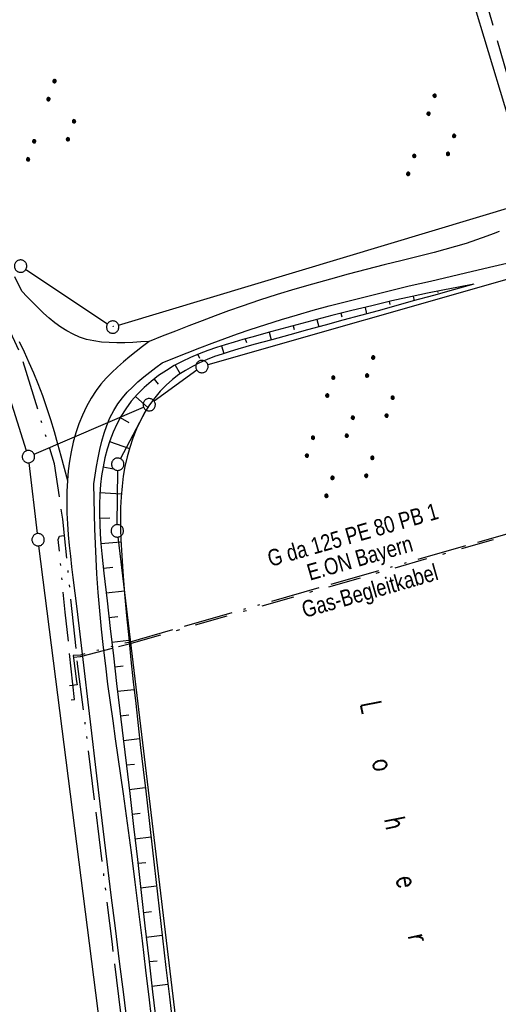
# Model space of a CAD drawing. Extents: x 510737 to 511220, y 470973 to 471938.
# Tile 11 of 25: x 510908 to 510966, y 471333 to 471452. Entities that reach past the tile are written whole.
import ezdxf
from ezdxf.enums import TextEntityAlignment as Align

# ---------------------------------------------------------------- set-up
doc = ezdxf.new("R2010")
doc.units = 0
doc.header["$LTSCALE"] = 10
doc.header["$MEASUREMENT"] = 0
for name, pattern in [('ACAD_ISO13W100', [37, 12, -3, 12, -3, 0.5, -3, 0.5, -3]), ('ACAD_ISO16W100', [73, 15, -6.5, 15, -6.5, 15, -7, 1, -7]), ('LT00', [0]), ('LT08', [0.42, 0.2, -0.1, 0.02, -0.1])]:
    doc.linetypes.add(name, pattern=pattern)
doc.layers.get('0').update_dxf_attribs({"linetype": 'LT00'})
for name, color, linetype in [('BAB-KABEL', 220, 'ACAD_ISO16W100'), ('DFK_AB_L', 21, 'LT00'), ('DFK_BES-NAME', 255, 'LT00'), ('DFK_GZPKT', 250, 'LT00'), ('DFK_KATASTER', 250, 'LT00'), ('DFK_NUTZUNG', 250, 'LT00'), ('DFK_TOPO-SYM', 252, 'LT00'), ('GASLTG', 250, 'ACAD_ISO13W100'), ('GASLTG_TEXT', 250, 'Continuous'), ('STROM_UNTER', 80, 'LT08'), ('V95_AFBR_BAB', 250, 'LT00'), ('V95_BOESCH', 250, 'LT00'), ('V95_BOSCHUNG', 250, 'LT00')]:
    doc.layers.add(name, color=color, linetype=linetype)
doc.styles.get("Standard").update_dxf_attribs({"font": 'romans.shx'})
doc.styles.add('Versorgungsltg', font='ARIAL.TTF', dxfattribs={"width": 0.8, "height": 2})

# ---------------------------------------------------------------- blocks, each defined once
blk = doc.blocks.new('SYMB7301')
at = {"color": 0, "linetype": 'ByBlock'}
for p, q in [((-0.128693, 0), (0, 0.128693)), ((0, -0.128693), (-0.128693, 0)), ((0, 0.128693), (0.128693, 0)), ((0.128693, 0), (0, -0.128693)), ((0.000059, -0.009738), (0.000059, 0.009897)), ((-0.00901, -0.004339), (-0.002225, -0.009749))]:
    blk.add_line(p, q, dxfattribs=at)
for points in [[(-0.002225, 0.009749), (-0.00901, 0.004339), (-0.00901, -0.004339)], [(0.01, 0), (0.006235, 0.007818), (-0.002225, 0.009749)], [(-0.002225, -0.009749), (0.006235, -0.007818), (0.01, 0)]]:
    blk.add_lwpolyline(points, dxfattribs=at)
blk = doc.blocks.new('SYMB7010')
at = {"color": 0, "linetype": 'ByBlock'}
for points in [[(-0.031408, 0.499213), (-0.093728, 0.49134), (-0.15457, 0.475719), (-0.212975, 0.452595), (-0.268021, 0.422333), (-0.31884, 0.385411), (-0.36463, 0.342411), (-0.40467, 0.29401), (-0.438329, 0.240973), (-0.465074, 0.184136), (-0.484486, 0.124395), (-0.496256, 0.062692), (-0.5002, 0)], [(-0.5002, 0), (-0.496256, -0.062692), (-0.484486, -0.124395), (-0.465075, -0.184136), (-0.438329, -0.240973), (-0.404671, -0.29401), (-0.36463, -0.342411), (-0.31884, -0.385411), (-0.268021, -0.422333), (-0.212975, -0.452595), (-0.154571, -0.475719), (-0.093728, -0.49134), (-0.031408, -0.499213), (0.031408, -0.499213)], [(0.5002, 0), (0.496256, 0.062692), (0.484485, 0.124395), (0.465074, 0.184136), (0.438329, 0.240973), (0.40467, 0.29401), (0.36463, 0.342411), (0.31884, 0.385411), (0.268021, 0.422333), (0.212975, 0.452595), (0.15457, 0.475719), (0.093728, 0.49134), (0.031408, 0.499213), (-0.031408, 0.499213)], [(0.031408, -0.499213), (0.093728, -0.491341), (0.15457, -0.475719), (0.212975, -0.452595), (0.268021, -0.422333), (0.31884, -0.385411), (0.36463, -0.342411), (0.404671, -0.294011), (0.438329, -0.240974), (0.465075, -0.184136), (0.484486, -0.124395), (0.496256, -0.062692), (0.500201, 0)]]:
    blk.add_lwpolyline(points, dxfattribs=at)
blk = doc.blocks.new('SYMB7110')
at = {"color": 0, "linetype": 'ByBlock'}
for p, q in [((-0.515, 0.392919), (-0.515, 0.367081)), ((-0.51, 0.362895), (-0.51, 0.397105)), ((-0.505, 0.399164), (-0.505, 0.360836)), ((-0.5, 0.360204), (-0.5, 0.399796)), ((-0.495, 0.399164), (-0.495, 0.360836)), ((-0.49, 0.362895), (-0.49, 0.397105)), ((-0.485, 0.392919), (-0.485, 0.367081)), ((-0.48, 0.379874), (-0.48, 0.380145)), ((-0.285, 0.392919), (-0.285, 0.367081)), ((-0.28, 0.362895), (-0.28, 0.397105)), ((-0.275, 0.399164), (-0.275, 0.360836)), ((-0.27, 0.360204), (-0.27, 0.399796)), ((-0.265, 0.399164), (-0.265, 0.360836)), ((-0.26, 0.362895), (-0.26, 0.397105)), ((-0.255, 0.392919), (-0.255, 0.367081)), ((-0.25, 0.379874), (-0.25, 0.380146)), ((0.255, 0.392919), (0.255, 0.367081)), ((0.26, 0.362895), (0.26, 0.397105)), ((0.265, 0.399164), (0.265, 0.360836)), ((0.27, 0.360204), (0.27, 0.399796)), ((0.275, 0.399164), (0.275, 0.360836)), ((0.28, 0.362895), (0.28, 0.397105)), ((0.285, 0.392919), (0.285, 0.367081)), ((0.29, 0.379874), (0.29, 0.380145)), ((0.485, 0.392919), (0.485, 0.367081)), ((0.49, 0.362895), (0.49, 0.397105)), ((0.495, 0.399164), (0.495, 0.360836)), ((0.5, 0.360204), (0.5, 0.399796)), ((0.505, 0.399164), (0.505, 0.360836)), ((0.51, 0.362895), (0.51, 0.397105)), ((0.515, 0.392919), (0.515, 0.367081)), ((0.52, 0.379874), (0.52, 0.380146)), ((-0.9, 0.012919), (-0.9, -0.012919)), ((-0.895, -0.017106), (-0.895, 0.017105)), ((-0.89, 0.019164), (-0.89, -0.019164)), ((-0.885, -0.019797), (-0.885, 0.019796)), ((-0.88, 0.019164), (-0.88, -0.019164)), ((-0.875, -0.017106), (-0.875, 0.017105)), ((-0.87, 0.012919), (-0.87, -0.012919)), ((-0.865, -0.000126), (-0.865, 0.000145)), ((-0.67, 0.012919), (-0.67, -0.012919)), ((-0.665, -0.017106), (-0.665, 0.017105)), ((-0.66, 0.019164), (-0.66, -0.019164)), ((-0.655, -0.019797), (-0.655, 0.019796)), ((-0.65, 0.019164), (-0.65, -0.019164)), ((-0.645, -0.017106), (-0.645, 0.017105)), ((-0.64, 0.012919), (-0.64, -0.012919)), ((-0.635, -0.000126), (-0.635, 0.000145)), ((-0.13, 0.012919), (-0.13, -0.012919)), ((-0.125, -0.017105), (-0.125, 0.017105)), ((-0.12, 0.019164), (-0.12, -0.019164)), ((-0.115, -0.019796), (-0.115, 0.019796)), ((-0.11, 0.019164), (-0.11, -0.019164)), ((-0.105, -0.017105), (-0.105, 0.017105)), ((-0.1, 0.012919), (-0.1, -0.012919)), ((-0.095, -0.000126), (-0.095, 0.000146)), ((0.1, 0.012919), (0.1, -0.012919)), ((0.105, -0.017105), (0.105, 0.017105)), ((0.11, 0.019164), (0.11, -0.019164)), ((0.115, -0.019796), (0.115, 0.019796)), ((0.12, 0.019164), (0.12, -0.019164)), ((0.125, -0.017105), (0.125, 0.017105)), ((0.13, 0.012919), (0.13, -0.012919)), ((0.135, -0.000126), (0.135, 0.000146)), ((0.64, 0.012919), (0.64, -0.012919)), ((0.645, -0.017105), (0.645, 0.017105)), ((0.65, 0.019164), (0.65, -0.019164)), ((0.655, -0.019796), (0.655, 0.019796)), ((0.66, 0.019164), (0.66, -0.019164)), ((0.665, -0.017105), (0.665, 0.017105)), ((0.67, 0.012919), (0.67, -0.012919)), ((0.675, -0.000126), (0.675, 0.000146)), ((0.87, 0.012919), (0.87, -0.012919)), ((0.875, -0.017105), (0.875, 0.017105)), ((0.88, 0.019164), (0.88, -0.019164)), ((0.885, -0.019796), (0.885, 0.019796)), ((0.89, 0.019164), (0.89, -0.019164)), ((0.895, -0.017105), (0.895, 0.017105)), ((0.9, 0.012919), (0.9, -0.012919)), ((0.905, -0.000126), (0.905, 0.000146)), ((-0.515, -0.367081), (-0.515, -0.392919)), ((-0.51, -0.397105), (-0.51, -0.362895)), ((-0.505, -0.360836), (-0.505, -0.399164)), ((-0.5, -0.399796), (-0.5, -0.360204)), ((-0.495, -0.360836), (-0.495, -0.399164)), ((-0.49, -0.397106), (-0.49, -0.362895)), ((-0.485, -0.367081), (-0.485, -0.392919)), ((-0.48, -0.380126), (-0.48, -0.379855)), ((-0.285, -0.367081), (-0.285, -0.392919)), ((-0.28, -0.397105), (-0.28, -0.362895)), ((-0.275, -0.360836), (-0.275, -0.399164)), ((-0.27, -0.399796), (-0.27, -0.360204)), ((-0.265, -0.360836), (-0.265, -0.399164)), ((-0.26, -0.397105), (-0.26, -0.362895)), ((-0.255, -0.367081), (-0.255, -0.392919)), ((-0.25, -0.380126), (-0.25, -0.379855)), ((0.255, -0.367081), (0.255, -0.392919)), ((0.26, -0.397105), (0.26, -0.362895)), ((0.265, -0.360836), (0.265, -0.399164)), ((0.27, -0.399796), (0.27, -0.360204)), ((0.275, -0.360836), (0.275, -0.399164)), ((0.28, -0.397105), (0.28, -0.362895)), ((0.285, -0.367081), (0.285, -0.392919)), ((0.29, -0.380126), (0.29, -0.379855)), ((0.485, -0.367081), (0.485, -0.392919)), ((0.49, -0.397105), (0.49, -0.362895)), ((0.495, -0.360836), (0.495, -0.399164)), ((0.5, -0.399796), (0.5, -0.360204)), ((0.505, -0.360836), (0.505, -0.399164)), ((0.51, -0.397105), (0.51, -0.362895)), ((0.515, -0.367081), (0.515, -0.392919)), ((0.52, -0.380126), (0.52, -0.379855))]:
    blk.add_line(p, q, dxfattribs=at)
for points in [[(-0.48, 0.38), (-0.481981, 0.388678), (-0.48753, 0.395637), (-0.49555, 0.399499), (-0.50445, 0.399499), (-0.51247, 0.395637), (-0.518019, 0.388678), (-0.52, 0.38), (-0.518019, 0.371322), (-0.51247, 0.364363), (-0.50445, 0.360501), (-0.49555, 0.360501), (-0.48753, 0.364363), (-0.481981, 0.371322), (-0.48, 0.38)], [(-0.25, 0.38), (-0.251981, 0.388678), (-0.25753, 0.395637), (-0.26555, 0.399499), (-0.27445, 0.399499), (-0.28247, 0.395637), (-0.288019, 0.388678), (-0.29, 0.38), (-0.288019, 0.371322), (-0.28247, 0.364363), (-0.27445, 0.360501), (-0.26555, 0.360501), (-0.25753, 0.364363), (-0.251981, 0.371322), (-0.25, 0.38)], [(0.29, 0.38), (0.288019, 0.388678), (0.28247, 0.395637), (0.27445, 0.399499), (0.26555, 0.399499), (0.25753, 0.395637), (0.251981, 0.388678), (0.25, 0.38), (0.251981, 0.371322), (0.25753, 0.364363), (0.26555, 0.360501), (0.27445, 0.360501), (0.28247, 0.364363), (0.288019, 0.371322), (0.29, 0.38)], [(0.52, 0.38), (0.518019, 0.388678), (0.51247, 0.395637), (0.50445, 0.399499), (0.495549, 0.399499), (0.48753, 0.395637), (0.481981, 0.388678), (0.48, 0.38), (0.481981, 0.371322), (0.48753, 0.364363), (0.495549, 0.360501), (0.50445, 0.360501), (0.51247, 0.364363), (0.518019, 0.371322), (0.52, 0.38)], [(-0.865, 0), (-0.866981, 0.008678), (-0.87253, 0.015637), (-0.88055, 0.019498), (-0.88945, 0.019498), (-0.89747, 0.015637), (-0.903019, 0.008678), (-0.905, 0)], [(-0.905, 0), (-0.903019, -0.008678), (-0.89747, -0.015637), (-0.88945, -0.019499), (-0.88055, -0.019499), (-0.87253, -0.015637), (-0.866981, -0.008678), (-0.865, 0)], [(-0.635, 0), (-0.636981, 0.008678), (-0.64253, 0.015637), (-0.65055, 0.019498), (-0.65945, 0.019498), (-0.66747, 0.015637), (-0.673019, 0.008678), (-0.675, 0)], [(-0.675, 0), (-0.673019, -0.008678), (-0.66747, -0.015637), (-0.65945, -0.019499), (-0.65055, -0.019499), (-0.64253, -0.015637), (-0.636981, -0.008678), (-0.635, 0)], [(-0.095, 0), (-0.096981, 0.008678), (-0.10253, 0.015637), (-0.11055, 0.019499), (-0.11945, 0.019499), (-0.12747, 0.015637), (-0.133019, 0.008678), (-0.135, 0)], [(-0.135, 0), (-0.133019, -0.008678), (-0.12747, -0.015637), (-0.11945, -0.019499), (-0.11055, -0.019499), (-0.10253, -0.015637), (-0.096981, -0.008678), (-0.095, 0)], [(0.135, 0), (0.133019, 0.008678), (0.12747, 0.015637), (0.11945, 0.019499), (0.11055, 0.019499), (0.10253, 0.015637), (0.096981, 0.008678), (0.095, 0)], [(0.095, 0), (0.096981, -0.008678), (0.10253, -0.015637), (0.11055, -0.019499), (0.11945, -0.019499), (0.12747, -0.015637), (0.133019, -0.008678), (0.135, 0)], [(0.675, 0), (0.673019, 0.008678), (0.66747, 0.015637), (0.65945, 0.019499), (0.65055, 0.019499), (0.64253, 0.015637), (0.636981, 0.008678), (0.635, 0)], [(0.635, 0), (0.636981, -0.008678), (0.64253, -0.015637), (0.65055, -0.019499), (0.65945, -0.019499), (0.66747, -0.015637), (0.673019, -0.008678), (0.675, 0)], [(0.905, 0), (0.903019, 0.008678), (0.89747, 0.015637), (0.88945, 0.019499), (0.88055, 0.019499), (0.87253, 0.015637), (0.866981, 0.008678), (0.865, 0)], [(0.865, 0), (0.866981, -0.008678), (0.87253, -0.015637), (0.88055, -0.019499), (0.88945, -0.019499), (0.89747, -0.015637), (0.903019, -0.008678), (0.905, 0)], [(-0.48, -0.38), (-0.481981, -0.371322), (-0.48753, -0.364363), (-0.49555, -0.360501), (-0.50445, -0.360501), (-0.51247, -0.364363), (-0.518019, -0.371322), (-0.52, -0.38), (-0.518019, -0.388678), (-0.51247, -0.395637), (-0.50445, -0.399499), (-0.49555, -0.399499), (-0.48753, -0.395637), (-0.481981, -0.388678), (-0.48, -0.38)], [(-0.25, -0.38), (-0.251981, -0.371322), (-0.25753, -0.364363), (-0.26555, -0.360501), (-0.27445, -0.360501), (-0.28247, -0.364363), (-0.288019, -0.371322), (-0.29, -0.38), (-0.288019, -0.388678), (-0.28247, -0.395637), (-0.27445, -0.399499), (-0.26555, -0.399499), (-0.25753, -0.395637), (-0.251981, -0.388678), (-0.25, -0.38)], [(0.29, -0.38), (0.288019, -0.371322), (0.28247, -0.364363), (0.27445, -0.360501), (0.26555, -0.360501), (0.25753, -0.364363), (0.251981, -0.371322), (0.25, -0.38), (0.251981, -0.388678), (0.25753, -0.395637), (0.26555, -0.399499), (0.27445, -0.399499), (0.28247, -0.395637), (0.288019, -0.388678), (0.29, -0.38)], [(0.52, -0.38), (0.518019, -0.371322), (0.51247, -0.364363), (0.50445, -0.360501), (0.495549, -0.360501), (0.48753, -0.364363), (0.481981, -0.371322), (0.48, -0.38), (0.481981, -0.388678), (0.48753, -0.395637), (0.495549, -0.399499), (0.50445, -0.399499), (0.51247, -0.395637), (0.518019, -0.388678), (0.52, -0.38)]]:
    blk.add_lwpolyline(points, dxfattribs=at)
blk = doc.blocks.new('SYMB7111')
at = {"color": 0, "linetype": 'ByBlock'}
for p, q in [((-0.13, 0.202919), (-0.13, 0.177081)), ((-0.125, 0.172895), (-0.125, 0.207105)), ((-0.12, 0.209164), (-0.12, 0.170836)), ((-0.115, 0.170204), (-0.115, 0.209796)), ((-0.11, 0.209164), (-0.11, 0.170836)), ((-0.105, 0.172895), (-0.105, 0.207105)), ((-0.1, 0.202919), (-0.1, 0.177081)), ((-0.095, 0.189874), (-0.095, 0.190146)), ((0.1, 0.202919), (0.1, 0.177081)), ((0.105, 0.172895), (0.105, 0.207105)), ((0.11, 0.209164), (0.11, 0.170836)), ((0.115, 0.170204), (0.115, 0.209796)), ((0.12, 0.209164), (0.12, 0.170836)), ((0.125, 0.172895), (0.125, 0.207105)), ((0.13, 0.202919), (0.13, 0.177081)), ((0.135, 0.189874), (0.135, 0.190146)), ((-0.515, -0.177081), (-0.515, -0.202919)), ((-0.51, -0.207105), (-0.51, -0.172895)), ((-0.505, -0.170836), (-0.505, -0.209164)), ((-0.5, -0.209796), (-0.5, -0.170204)), ((-0.495, -0.170836), (-0.495, -0.209164)), ((-0.49, -0.207105), (-0.49, -0.172895)), ((-0.485, -0.177081), (-0.485, -0.202919)), ((-0.48, -0.190126), (-0.48, -0.189854)), ((-0.285, -0.177081), (-0.285, -0.202919)), ((-0.28, -0.207105), (-0.28, -0.172895)), ((-0.275, -0.170836), (-0.275, -0.209164)), ((-0.27, -0.209796), (-0.27, -0.170204)), ((-0.265, -0.170836), (-0.265, -0.209164)), ((-0.26, -0.207105), (-0.26, -0.172895)), ((-0.255, -0.177081), (-0.255, -0.202919)), ((-0.25, -0.190126), (-0.25, -0.189854)), ((0.255, -0.177081), (0.255, -0.202919)), ((0.26, -0.207105), (0.26, -0.172895)), ((0.265, -0.170836), (0.265, -0.209164)), ((0.27, -0.209796), (0.27, -0.170204)), ((0.275, -0.170836), (0.275, -0.209164)), ((0.28, -0.207105), (0.28, -0.172895)), ((0.285, -0.177081), (0.285, -0.202919)), ((0.29, -0.190126), (0.29, -0.189854)), ((0.485, -0.177081), (0.485, -0.202919)), ((0.49, -0.207105), (0.49, -0.172895)), ((0.495, -0.170836), (0.495, -0.209164)), ((0.5, -0.209796), (0.5, -0.170204)), ((0.505, -0.170836), (0.505, -0.209164)), ((0.51, -0.207105), (0.51, -0.172895)), ((0.515, -0.177081), (0.515, -0.202919)), ((0.52, -0.190126), (0.52, -0.189854))]:
    blk.add_line(p, q, dxfattribs=at)
for points in [[(-0.095, 0.19), (-0.096981, 0.198678), (-0.10253, 0.205637), (-0.11055, 0.209499), (-0.11945, 0.209499), (-0.12747, 0.205637), (-0.133019, 0.198678), (-0.135, 0.19), (-0.133019, 0.181322), (-0.12747, 0.174363), (-0.11945, 0.170501), (-0.11055, 0.170501), (-0.10253, 0.174363), (-0.096981, 0.181322), (-0.095, 0.19)], [(0.135, 0.19), (0.133019, 0.198678), (0.12747, 0.205637), (0.11945, 0.209499), (0.11055, 0.209499), (0.10253, 0.205637), (0.096981, 0.198678), (0.095, 0.19), (0.096981, 0.181322), (0.10253, 0.174363), (0.11055, 0.170501), (0.11945, 0.170501), (0.12747, 0.174363), (0.133019, 0.181322), (0.135, 0.19)], [(-0.48, -0.19), (-0.481981, -0.181322), (-0.48753, -0.174363), (-0.49555, -0.170501), (-0.50445, -0.170501), (-0.51247, -0.174363), (-0.518019, -0.181322), (-0.52, -0.19), (-0.518019, -0.198678), (-0.51247, -0.205637), (-0.50445, -0.209499), (-0.49555, -0.209499), (-0.48753, -0.205637), (-0.481981, -0.198678), (-0.48, -0.19)], [(-0.25, -0.19), (-0.251981, -0.181322), (-0.25753, -0.174363), (-0.26555, -0.170501), (-0.27445, -0.170501), (-0.28247, -0.174363), (-0.288019, -0.181322), (-0.29, -0.19), (-0.288019, -0.198678), (-0.28247, -0.205637), (-0.27445, -0.209499), (-0.26555, -0.209499), (-0.25753, -0.205637), (-0.251981, -0.198678), (-0.25, -0.19)], [(0.29, -0.19), (0.288019, -0.181322), (0.28247, -0.174363), (0.27445, -0.170501), (0.26555, -0.170501), (0.25753, -0.174363), (0.251981, -0.181322), (0.25, -0.19), (0.251981, -0.198678), (0.25753, -0.205637), (0.26555, -0.209499), (0.27445, -0.209499), (0.28247, -0.205637), (0.288019, -0.198678), (0.29, -0.19)], [(0.52, -0.19), (0.518019, -0.181322), (0.51247, -0.174363), (0.50445, -0.170501), (0.49555, -0.170501), (0.48753, -0.174363), (0.481981, -0.181322), (0.48, -0.19), (0.481981, -0.198678), (0.48753, -0.205637), (0.49555, -0.209499), (0.50445, -0.209499), (0.51247, -0.205637), (0.518019, -0.198678), (0.52, -0.19)]]:
    blk.add_lwpolyline(points, dxfattribs=at)

msp = doc.modelspace()

# ---------------------------------------------------------------- linework, layer by layer
at = {"layer": 'BAB-KABEL', "ltscale": 0.03, "flags": 128}
msp.add_lwpolyline([(510850.82, 471900.89), (510856.18, 471866.27), (510867.23, 471812.82), (510879.85, 471762.88), (510891.51, 471713.81), (510903.79, 471665.07), (510916.06, 471616.28), (510929.64, 471568.08), (510950.96, 471501.37), (510971.61, 471429.82), (510974.35, 471422.76), (510989.55, 471366.87), (511004.5, 471314.2), (511016.36, 471270.84), (511026.28, 471232.42), (511039.24, 471184.15), (511056.6, 471116.88), (511065.91, 471078.27), (511077.6, 471030.01), (511083.57, 471005.16)], dxfattribs=at)
at = {"layer": 'DFK_AB_L'}
msp.add_line((510945.61, 471511.89), (510970.08, 471430.71), dxfattribs=at)
at = {"layer": 'DFK_KATASTER'}
for p, q in [((510920.01, 471414.86), (510969.58, 471429.77)), ((510908.74, 471421.63), (510918.66, 471415.05)), ((510971.89, 471421.77), (510930.84, 471410.07)), ((510908.83, 471399.65), (510902.88, 471418.49)), ((510929.51, 471409.42), (510924.33, 471405.67)), ((510909.75, 471399.23), (510923.03, 471404.93)), ((510920.25, 471398.68), (510923.37, 471404.57)), ((510910.15, 471389.6), (510909.15, 471398.19)), ((510919.85, 471390.69), (510919.9, 471397.27)), ((510923.08, 471288.26), (510910.34, 471388.12)), ((510931.89, 471289.82), (510919.94, 471389.2))]:
    msp.add_line(p, q, dxfattribs=at)
at = {"layer": 'GASLTG', "ltscale": 0.05, "flags": 128}
for points in [[(510965.32, 470978.47), (510963.04, 470987.52), (510958.9, 471003.95), (510955.49, 471017.71), (510952.71, 471029.57), (510949.12, 471043.32), (510947.11, 471049.65), (510945.47, 471054.35), (510943.23, 471059.89), (510941.57, 471063.44), (510935.07, 471076.84), (510929.46, 471087.43), (510924.03, 471097.17), (510920.63, 471102.92), (510918.34, 471107.02), (510915.79, 471111.7), (510910.96, 471120.83), (510912.32, 471123.08), (510917.24, 471131.31), (510922.37, 471141.78), (510927.85, 471155.36), (510932.26, 471168.96), (510933.53, 471173.87), (510935.44, 471185.47), (510935.73, 471195.31), (510935.31, 471202.83), (510933.43, 471223.77), (510931.94, 471235.74), (510929.25, 471258.51), (510929.25, 471258.51), (510925.81, 471285.73), (510922.77, 471311.04), (510920.61, 471328.91), (510919.25, 471339.83), (510916.05, 471365.82), (510916.05, 471365.82), (510915.03, 471373.83), (510915.02, 471373.93), (510913.43, 471389.38), (510913.23, 471391.37), (510912.23, 471398.07), (510908.11, 471411.44), (510900.34, 471427.73), (510898.31, 471432.55), (510896.81, 471437.11), (510894.09, 471447.99), (510892.65, 471455.06), (510890.05, 471473.48), (510888.69, 471486.01), (510887.86, 471495.05), (510886.05, 471510.71), (510883.64, 471529.86), (510881.08, 471548.71), (510879.22, 471564.32), (510877.29, 471580.36), (510875.58, 471601.31), (510874.02, 471612.33), (510872.42, 471620.73), (510869.82, 471631.46), (510866.47, 471642.47), (510864.43, 471650.69), (510863.21, 471657.09), (510862.93, 471664.8), (510863.08, 471672.09), (510864.2, 471678.59), (510865.31, 471681.47), (510867.01, 471686.48), (510873.32, 471699.46), (510875.52, 471705.96), (510877.51, 471713.97), (510878.5, 471721.02), (510878.92, 471729.8), (510878.2, 471738.28), (510875.95, 471752.14), (510872.54, 471766.7), (510869.78, 471780.52), (510865.37, 471797.42), (510861.12, 471810.98), (510858.56, 471818.8), (510854.88, 471827.36), (510845.16, 471847.74), (510833.55, 471870.29), (510821.46, 471894.27)], [(511121.68, 471472.93), (511118.74, 471469.71), (511104.82, 471464.07), (511064.53, 471451.84), (511073.73, 471420.51), (511035.33, 471409.31), (511034.34, 471409.37), (511033.35, 471409.58), (511031.88, 471409.8), (511030.51, 471409.57), (511029.25, 471408.9), (511028.39, 471408.03), (511027.27, 471407.26), (511026.59, 471406.76), (510992.28, 471396.76), (510921.23, 471376.42), (510919.97, 471376.13), (510915.37, 471374.88), (510914.51, 471374.84), (510914.91, 471371.67), (510914.96, 471371.25), (510914.03, 471371.13)], [(510914.26, 471369.44), (510914.66, 471369.49), (510913.53, 471380.09), (510912.69, 471388.9), (510912.83, 471389.31), (510913.08, 471389.35), (510913.44, 471389.37)]]:
    msp.add_lwpolyline(points, dxfattribs=at)
at = {"layer": 'STROM_UNTER', "ltscale": 2}
msp.add_lwpolyline([(510914.52, 471374.64), (510915.4, 471374.69), (510920.01, 471375.93), (510921.28, 471376.22), (510921.28, 471376.22), (510992.33, 471396.57), (511026.68, 471406.58), (511028.52, 471407.88), (511029.37, 471408.74), (511030.57, 471409.38), (511031.88, 471409.6), (511033.31, 471409.39), (511034.31, 471409.17), (511035.35, 471409.11), (511073.97, 471420.37), (511064.78, 471451.71), (511104.89, 471463.89), (511118.85, 471469.54), (511121.73, 471472.69)], dxfattribs=at)
at = {"layer": 'V95_AFBR_BAB'}
for points in [[(510966.17, 471426.22), (510965.44, 471425.94), (510964.7, 471425.66), (510963.44, 471425.22), (510962.17, 471424.8), (510960.89, 471424.42), (510959.6, 471424.05), (510958.31, 471423.71), (510957.01, 471423.37), (510955.72, 471423.05), (510954.42, 471422.72), (510952.23, 471422.18), (510950.06, 471421.62), (510947.88, 471421.05), (510945.71, 471420.46), (510943.55, 471419.86), (510941.4, 471419.23), (510939.25, 471418.58), (510937.11, 471417.9), (510934.99, 471417.18), (510933.36, 471416.61), (510931.74, 471416.02), (510930.13, 471415.42), (510928.52, 471414.8), (510926.91, 471414.17), (510925.31, 471413.54), (510923.71, 471412.91), (510922.92, 471412.3), (510922.13, 471411.7), (510921.36, 471411.08), (510920.61, 471410.45), (510919.87, 471409.8), (510919.17, 471409.14), (510918.5, 471408.44), (510917.87, 471407.72), (510917.29, 471406.96), (510916.66, 471406.01), (510916.1, 471405.02), (510915.61, 471403.98), (510915.19, 471402.91), (510914.82, 471401.81), (510914.51, 471400.68), (510914.25, 471399.53), (510914.05, 471398.38), (510913.9, 471397.21), (510913.79, 471396.05), (510913.72, 471394.72), (510913.71, 471393.4), (510913.73, 471392.09), (510913.8, 471390.78), (510913.9, 471389.47), (510914.02, 471388.17), (510914.16, 471386.87), (510914.31, 471385.57), (510914.47, 471384.27), (510914.93, 471380.5), (510915.38, 471376.73), (510915.83, 471372.95), (510916.27, 471369.18), (510916.71, 471365.4), (510917.16, 471361.62), (510917.61, 471357.85), (510918.09, 471353.82), (510918.59, 471349.8), (510919.08, 471345.77), (510919.58, 471341.75), (510920.08, 471337.73), (510920.59, 471333.71), (510921.09, 471329.69)], [(510925.29, 471410.33), (510926.81, 471410.93), (510928.33, 471411.52), (510929.85, 471412.12), (510931.37, 471412.7), (510932.9, 471413.27), (510934.43, 471413.82), (510935.97, 471414.35), (510937.87, 471414.98), (510939.78, 471415.57), (510941.7, 471416.14), (510943.62, 471416.69), (510945.56, 471417.21), (510947.5, 471417.72), (510949.44, 471418.21), (510951.39, 471418.69), (510953.33, 471419.16), (510955.28, 471419.63), (510957.84, 471420.23), (510960.41, 471420.84), (510962.97, 471421.43), (510965.53, 471422.03), (510968.55, 471422.71)], [(510908.28, 471418.99), (510907.43, 471420.74)], [(510923.71, 471412.91), (510922.72, 471412.84), (510921.74, 471412.78), (510920.76, 471412.74), (510919.8, 471412.73), (510918.85, 471412.76), (510917.92, 471412.83), (510917.01, 471412.96), (510916.12, 471413.16), (510915.27, 471413.44), (510914.48, 471413.77), (510913.73, 471414.18), (510912.99, 471414.64), (510912.28, 471415.17), (510911.59, 471415.73), (510910.91, 471416.34), (510910.24, 471416.98), (510909.58, 471417.64), (510908.93, 471418.31), (510908.28, 471418.99)], [(510907.95, 471412.89), (510908.55, 471411.63), (510909.13, 471410.36), (510909.69, 471409.08), (510910.22, 471407.79), (510910.76, 471406.36), (510911.26, 471404.91), (510911.73, 471403.46), (510912.18, 471401.99), (510912.6, 471400.51), (510913.01, 471399.03), (510913.4, 471397.54), (510913.79, 471396.05)], [(510916.99, 471395.64), (510917.15, 471396.69), (510917.32, 471397.74), (510917.51, 471398.78), (510917.72, 471399.8), (510917.97, 471400.8), (510918.25, 471401.78), (510918.58, 471402.73), (510918.96, 471403.65), (510919.41, 471404.52), (510919.92, 471405.35), (510920.46, 471406.06), (510921.04, 471406.74), (510921.68, 471407.38), (510922.35, 471408), (510923.06, 471408.6), (510923.79, 471409.18), (510924.54, 471409.76), (510925.29, 471410.33)], [(510924.16, 471329.53), (510923.75, 471333.09), (510923.32, 471336.66), (510922.9, 471340.23), (510922.46, 471343.79), (510922.02, 471347.36), (510921.56, 471350.92), (510921.09, 471354.49), (510920.6, 471358.05), (510920.28, 471360.27), (510919.96, 471362.49), (510919.64, 471364.7), (510919.33, 471366.92), (510919.02, 471369.14), (510918.72, 471371.36), (510918.44, 471373.58), (510918.17, 471375.81), (510917.93, 471378.03), (510917.71, 471380.26), (510917.52, 471382.48), (510917.37, 471384.72), (510917.27, 471386.53), (510917.19, 471388.35), (510917.12, 471390.17), (510917.07, 471392), (510917.03, 471393.82), (510916.99, 471395.64)]]:
    msp.add_lwpolyline(points, dxfattribs=at)
at = {"layer": 'V95_BOESCH'}
for points in [[(510963.12, 471419.86), (510961.24, 471419.49), (510959.36, 471419.12), (510957.49, 471418.74), (510955.62, 471418.35), (510953.18, 471417.81), (510950.75, 471417.24), (510948.32, 471416.66), (510945.89, 471416.05), (510943.47, 471415.42), (510941.04, 471414.77), (510938.62, 471414.12), (510936.18, 471413.44), (510935.1, 471413.14), (510934.02, 471412.83), (510932.95, 471412.5), (510931.88, 471412.16), (510930.82, 471411.79), (510929.78, 471411.4), (510928.75, 471410.96), (510927.74, 471410.49), (510926.76, 471409.97), (510925.8, 471409.4), (510924.86, 471408.76), (510923.96, 471408.06), (510923.1, 471407.31), (510922.29, 471406.51), (510921.55, 471405.65), (510920.87, 471404.74), (510920.29, 471403.82), (510919.78, 471402.87), (510919.33, 471401.89), (510918.95, 471400.87), (510918.62, 471399.84), (510918.34, 471398.78), (510918.12, 471397.71), (510917.94, 471396.63), (510917.82, 471395.55), (510917.72, 471394.34), (510917.68, 471393.14), (510917.68, 471391.95), (510917.72, 471390.75), (510917.78, 471389.56), (510917.87, 471388.36), (510917.98, 471387.17), (510918.1, 471385.98), (510918.23, 471384.79), (510918.61, 471381.45), (510918.99, 471378.11), (510919.38, 471374.77), (510919.77, 471371.43), (510920.16, 471368.1), (510920.56, 471364.76), (510920.96, 471361.43), (510921.35, 471358.09), (510921.82, 471354.08), (510922.28, 471350.08), (510922.74, 471346.07), (510923.21, 471342.06), (510923.67, 471338.05), (510924.13, 471334.04), (510924.61, 471330.03)], [(510963.12, 471419.86), (510960.66, 471419.18), (510958.22, 471418.49), (510955.77, 471417.81), (510953.63, 471417.22), (510951.5, 471416.63), (510949.36, 471416.05), (510947.22, 471415.47), (510945.08, 471414.89), (510942.93, 471414.3), (510940.77, 471413.71), (510938.6, 471413.12), (510936.41, 471412.52), (510935.45, 471412.25), (510934.49, 471411.97), (510933.53, 471411.69), (510932.59, 471411.38), (510931.65, 471411.06), (510930.74, 471410.7), (510929.84, 471410.31), (510928.97, 471409.88), (510928.14, 471409.4), (510927.33, 471408.88), (510926.56, 471408.3), (510925.79, 471407.61), (510925.06, 471406.86), (510924.39, 471406.06), (510923.77, 471405.2), (510923.2, 471404.31), (510922.69, 471403.39), (510922.17, 471402.3), (510921.73, 471401.19), (510921.35, 471400.06), (510921.03, 471398.9), (510920.78, 471397.73), (510920.57, 471396.55), (510920.42, 471395.36), (510920.31, 471394.07), (510920.24, 471392.78), (510920.22, 471391.48), (510920.23, 471390.18), (510920.27, 471388.88), (510920.34, 471387.59), (510920.42, 471386.29), (510920.52, 471384.99), (510920.73, 471382.32), (510920.97, 471379.64), (510921.23, 471376.98), (510921.5, 471374.31), (510921.78, 471371.65), (510922.08, 471368.99), (510922.38, 471366.33), (510922.68, 471363.67), (510922.99, 471361.02), (510923.3, 471358.36), (510923.71, 471354.8), (510924.12, 471351.23), (510924.52, 471347.67), (510924.93, 471344.11), (510925.34, 471340.55), (510925.75, 471336.98), (510926.17, 471333.42), (510926.59, 471329.86)]]:
    msp.add_lwpolyline(points, dxfattribs=at)
at = {"layer": 'V95_BOSCHUNG'}
for p, q in [((510961.64, 471419.57), (510961.67, 471419.46)), ((510955.76, 471418.38), (510955.88, 471417.84)), ((510958.7, 471418.99), (510958.74, 471418.82)), ((510949.91, 471417.04), (510950.09, 471416.25)), ((510952.83, 471417.73), (510952.91, 471417.38)), ((510944.08, 471415.58), (510944.31, 471414.68)), ((510946.99, 471416.32), (510947.09, 471415.89)), ((510941.17, 471414.81), (510941.3, 471414.35)), ((510935.38, 471413.22), (510935.51, 471412.76)), ((510938.28, 471414.02), (510938.53, 471413.1)), ((510932.48, 471412.36), (510932.79, 471411.45)), ((510929.63, 471411.34), (510929.83, 471410.87)), ((510926.88, 471410.03), (510927.48, 471408.98)), ((510924.31, 471408.35), (510924.8, 471407.73)), ((510922.04, 471406.23), (510923.56, 471404.9)), ((510920.21, 471403.67), (510921.23, 471403.08)), ((510918.91, 471400.77), (510921.31, 471399.92)), ((510918.12, 471397.71), (510919.4, 471397.46)), ((510917.74, 471394.59), (510920.33, 471394.41)), ((510917.69, 471391.48), (510918.95, 471391.51)), ((510917.87, 471388.42), (510920.28, 471388.6)), ((510918.17, 471385.4), (510919.32, 471385.52)), ((510918.5, 471382.41), (510920.71, 471382.66)), ((510918.84, 471379.42), (510919.9, 471379.55)), ((510919.18, 471376.44), (510921.26, 471376.69)), ((510919.53, 471373.46), (510920.55, 471373.58)), ((510919.88, 471370.48), (510921.88, 471370.72)), ((510920.23, 471367.5), (510921.23, 471367.62)), ((510920.59, 471364.53), (510922.56, 471364.76)), ((510920.94, 471361.55), (510921.92, 471361.66)), ((510921.3, 471358.57), (510923.25, 471358.8)), ((510921.64, 471355.59), (510922.62, 471355.7)), ((510921.99, 471352.61), (510923.94, 471352.84)), ((510922.33, 471349.63), (510923.3, 471349.74)), ((510922.68, 471346.65), (510924.61, 471346.88)), ((510923.02, 471343.67), (510923.99, 471343.78)), ((510923.36, 471340.69), (510925.29, 471340.92)), ((510923.71, 471337.71), (510924.67, 471337.82)), ((510924.05, 471334.73), (510925.99, 471334.96))]:
    msp.add_line(p, q, dxfattribs=at)

# ---------------------------------------------------------------- block references
at = {"layer": 'DFK_GZPKT', "xscale": 1.499999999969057, "yscale": 1.5, "zscale": 1.5, "rotation": 251.2881100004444}
for p in [(510908.11, 471422.04), (510919.29, 471414.64), (510930.12, 471409.86), (510923.72, 471405.23), (510909.06, 471398.93), (510919.9, 471398.02), (510919.85, 471389.94), (510910.24, 471388.86)]:
    msp.add_blockref('SYMB7010', p, dxfattribs=at)
at = {"layer": 'DFK_NUTZUNG', "xscale": 10, "yscale": 10, "zscale": 10, "rotation": 251.28826}
for name, p in [('SYMB7111', (510912.43, 471439.12)), ('SYMB7111', (510958.55, 471437.35)), ('SYMB7110', (510948.06, 471402.57))]:
    msp.add_blockref(name, p, dxfattribs=at)
at = {"layer": 'DFK_TOPO-SYM', "xscale": 0.1, "yscale": 0.1, "zscale": 0.1, "rotation": 359.99968}
msp.add_blockref('SYMB7301', (510919.36, 471414.74), dxfattribs=at)

# ---------------------------------------------------------------- texts
at = {"layer": 'DFK_BES-NAME', "width": 0.75}
msp.add_text('L    o    h    e    r', height=2.5, rotation=-78.4533, dxfattribs=at).set_placement((510949.34, 471369.03))
at = {"layer": 'GASLTG_TEXT', "style": 'Versorgungsltg', "width": 0.8}
for s, p in [('G da 125 PE 80 PB 1', (510948.7, 471388.5)), ('E.ON Bayern', (510949.55, 471385.7)), ('Gas-Begleitkabel', (510950.76, 471381.71))]:
    msp.add_text(s, height=2, rotation=15.9759, dxfattribs=at).set_placement(p, align=Align.CENTER)

doc.saveas('drawing.dxf')
